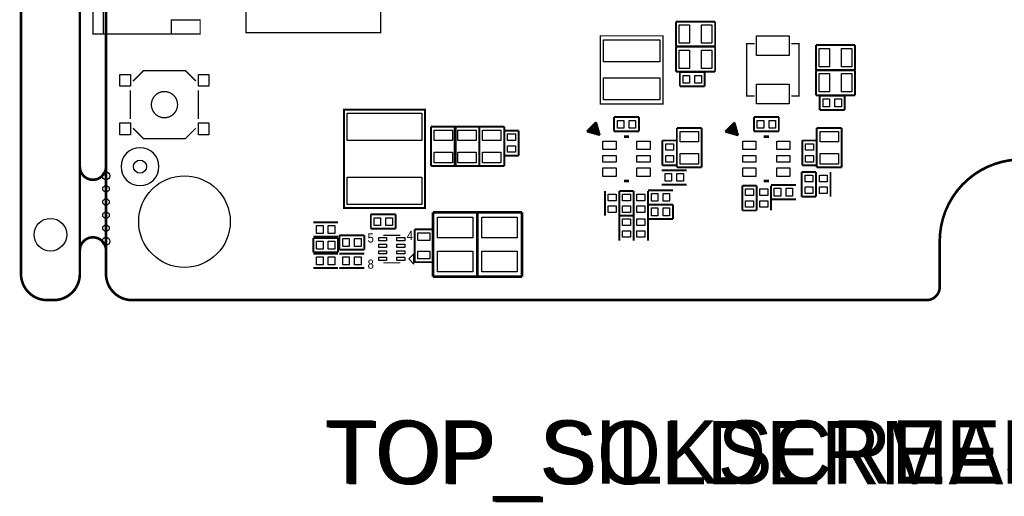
# Model space of a CAD drawing. Extents: x -7 to 124, y -15 to 152.
# Tile 1 of 5: x -7 to 69, y -15 to 21. Entities that reach past the tile are written whole.
import ezdxf

# ---------------------------------------------------------------- set-up
doc = ezdxf.new("R2010")
doc.units = 0
for name, color, linetype in [('BOARD', 6, 'CONTINUOUS'), ('PAD', 52, 'CONTINUOUS'), ('PSR', 160, 'CONTINUOUS'), ('SILK', 140, 'CONTINUOUS')]:
    doc.layers.add(name, color=color, linetype=linetype)

msp = doc.modelspace()

# ---------------------------------------------------------------- linework, layer by layer
at = {"layer": 'BOARD', "const_width": 0.2}
msp.add_lwpolyline([(-6.5, 150.0002), (-6.5, 2)], dxfattribs=at)
for points in [[(-4.5, 0), (-4, 0, 0.414214), (-2, 2), (-2, 129.0002)], [(4, 63.7499), (2, 63.7499, 0.414214), (0, 61.7499), (0, 2, 0.414214), (2, 0), (62.7502, 0, 0.414214), (63.7502, 1), (63.7502, 4.5001)], [(-2, 10.5), (-2, 10.2, 0.414214), (-1, 9.2, 0.414214), (0, 10.2), (0, 10.5)], [(76.25, 4.5001, 1.000003), (63.7502, 4.5001)], [(0, 3.5), (0, 3.8, 0.414214), (-1, 4.8, 0.414214), (-2, 3.8), (-2, 3.5)], [(-6.5, 2, 0.414214), (-4.5, 0)]]:
    msp.add_lwpolyline(points, format="xyb", dxfattribs=at)
at = {"layer": 'PAD'}
for points in [[(43.83, 19.64), (43.83, 21.04), (44.6301, 21.04), (44.6301, 19.64)], [(45.5298, 19.64), (45.5298, 21.04), (46.3299, 21.04), (46.3299, 19.64)], [(42.35, 18.2), (38.05, 18.2), (38.05, 19.9), (42.35, 19.9)], [(52.25, 18.7), (49.75, 18.7), (49.75, 20.2), (52.25, 20.2)], [(43.83, 17.71), (43.83, 19.11), (44.6301, 19.11), (44.6301, 17.71)], [(45.5298, 17.71), (45.5298, 19.11), (46.3299, 19.11), (46.3299, 17.71)], [(54.53, 17.84), (54.53, 19.24), (55.3301, 19.24), (55.3301, 17.84)], [(56.2298, 17.84), (56.2298, 19.24), (57.0299, 19.24), (57.0299, 17.84)], [(1.0699, 16.3399), (1.0699, 17.2398), (1.87, 17.2398), (1.87, 16.3399)], [(7.0699, 16.3399), (7.0699, 17.2398), (7.87, 17.2398), (7.87, 16.3399)], [(38.05, 17), (42.35, 17), (42.35, 15.3), (38.05, 15.3)], [(44.62995, 17.17995), (44.62995, 16.58005), (44.12985, 16.58005), (44.12985, 17.17995)], [(45.53015, 17.17995), (45.53015, 16.58005), (45.03005, 16.58005), (45.03005, 17.17995)], [(54.53, 15.91), (54.53, 17.31), (55.3301, 17.31), (55.3301, 15.91)], [(56.2298, 15.91), (56.2298, 17.31), (57.0299, 17.31), (57.0299, 15.91)], [(52.25, 15), (49.75, 15), (49.75, 16.5), (52.25, 16.5)], [(55.32995, 15.37995), (55.32995, 14.78005), (54.82985, 14.78005), (54.82985, 15.37995)], [(56.23015, 15.37995), (56.23015, 14.78005), (55.73005, 14.78005), (55.73005, 15.37995)], [(24.15, 12.2), (18.45, 12.2), (18.45, 14.3), (24.15, 14.3)], [(39.0998, 13.14), (39.0998, 13.7399), (39.5999, 13.7399), (39.5999, 13.14)], [(40, 13.14), (40, 13.7399), (40.5001, 13.7399), (40.5001, 13.14)], [(49.7998, 13.14), (49.7998, 13.7399), (50.2999, 13.7399), (50.2999, 13.14)], [(50.7, 13.14), (50.7, 13.7399), (51.2001, 13.7399), (51.2001, 13.14)], [(1.0699, 12.6401), (1.0699, 13.54), (1.87, 13.54), (1.87, 12.6401)], [(7.0699, 12.6401), (7.0699, 13.54), (7.87, 13.54), (7.87, 12.6401)], [(25.1, 12.99995), (26.5, 12.99995), (26.5, 12.19985), (25.1, 12.19985)], [(26.9, 12.99995), (28.3, 12.99995), (28.3, 12.19985), (26.9, 12.19985)], [(28.8, 12.99995), (30.2, 12.99995), (30.2, 12.19985), (28.8, 12.19985)], [(45.3, 12.09985), (43.9, 12.09985), (43.9, 12.89995), (45.3, 12.89995)], [(56, 12.09985), (54.6, 12.09985), (54.6, 12.89995), (56, 12.89995)], [(31.29995, 12.20005), (30.70005, 12.20005), (30.70005, 12.70015), (31.29995, 12.70015)], [(38, 12.15), (39, 12.15), (39, 11.5), (38, 11.5)], [(40.6, 12.15), (41.6, 12.15), (41.6, 11.5), (40.6, 11.5)], [(48.7, 12.15), (49.7, 12.15), (49.7, 11.5), (48.7, 11.5)], [(51.3, 12.15), (52.3, 12.15), (52.3, 11.5), (51.3, 11.5)], [(25.1, 11.30015), (26.5, 11.30015), (26.5, 10.50005), (25.1, 10.50005)], [(26.9, 11.30015), (28.3, 11.30015), (28.3, 10.50005), (26.9, 10.50005)], [(28.8, 11.30015), (30.2, 11.30015), (30.2, 10.50005), (28.8, 10.50005)], [(31.29995, 11.29985), (30.70005, 11.29985), (30.70005, 11.79995), (31.29995, 11.79995)], [(42.80005, 11.95015), (43.39995, 11.95015), (43.39995, 11.45005), (42.80005, 11.45005)], [(53.50005, 11.95015), (54.09995, 11.95015), (54.09995, 11.45005), (53.50005, 11.45005)], [(38, 11.05005), (39, 11.05005), (39, 10.54995), (38, 10.54995)], [(40.6, 11.05005), (41.6, 11.05005), (41.6, 10.54995), (40.6, 10.54995)], [(42.80005, 11.04995), (43.39995, 11.04995), (43.39995, 10.54985), (42.80005, 10.54985)], [(45.3, 10.40005), (43.9, 10.40005), (43.9, 11.20015), (45.3, 11.20015)], [(48.7, 11.05005), (49.7, 11.05005), (49.7, 10.54995), (48.7, 10.54995)], [(51.3, 11.05005), (52.3, 11.05005), (52.3, 10.54995), (51.3, 10.54995)], [(53.50005, 11.04995), (54.09995, 11.04995), (54.09995, 10.54985), (53.50005, 10.54985)], [(56, 10.40005), (54.6, 10.40005), (54.6, 11.20015), (56, 11.20015)], [(38, 10.1), (39, 10.1), (39, 9.45), (38, 9.45)], [(40.6, 10.1), (41.6, 10.1), (41.6, 9.45), (40.6, 9.45)], [(48.7, 10.1), (49.7, 10.1), (49.7, 9.45), (48.7, 9.45)], [(51.3, 10.1), (52.3, 10.1), (52.3, 9.45), (51.3, 9.45)], [(24.15, 7.3), (18.45, 7.3), (18.45, 9.4), (24.15, 9.4)], [(42.7498, 9.08), (42.7498, 9.6799), (43.2499, 9.6799), (43.2499, 9.08)], [(43.65, 9.08), (43.65, 9.6799), (44.1501, 9.6799), (44.1501, 9.08)], [(54.04995, 9.05005), (53.45005, 9.05005), (53.45005, 9.55015), (54.04995, 9.55015)], [(55.14995, 9.05005), (54.55005, 9.05005), (54.55005, 9.55015), (55.14995, 9.55015)], [(48.90005, 8.50015), (49.49995, 8.50015), (49.49995, 8.00005), (48.90005, 8.00005)], [(50.00005, 8.50015), (50.59995, 8.50015), (50.59995, 8.00005), (50.00005, 8.00005)], [(51.59995, 8.54995), (51.59995, 7.95005), (51.09985, 7.95005), (51.09985, 8.54995)], [(52.50015, 8.54995), (52.50015, 7.95005), (52.00005, 7.95005), (52.00005, 8.54995)], [(54.04995, 8.14985), (53.45005, 8.14985), (53.45005, 8.64995), (54.04995, 8.64995)], [(55.14995, 8.14985), (54.55005, 8.14985), (54.55005, 8.64995), (55.14995, 8.64995)], [(38.40005, 8.10015), (38.99995, 8.10015), (38.99995, 7.60005), (38.40005, 7.60005)], [(39.50005, 8.10015), (40.09995, 8.10015), (40.09995, 7.60005), (39.50005, 7.60005)], [(40.60005, 8.10015), (41.19995, 8.10015), (41.19995, 7.60005), (40.60005, 7.60005)], [(42.19995, 8.14995), (42.19995, 7.55005), (41.69985, 7.55005), (41.69985, 8.14995)], [(43.10015, 8.14995), (43.10015, 7.55005), (42.60005, 7.55005), (42.60005, 8.14995)], [(48.90005, 7.59995), (49.49995, 7.59995), (49.49995, 7.09985), (48.90005, 7.09985)], [(50.00005, 7.59995), (50.59995, 7.59995), (50.59995, 7.09985), (50.00005, 7.09985)], [(38.40005, 7.19995), (38.99995, 7.19995), (38.99995, 6.69985), (38.40005, 6.69985)], [(39.50005, 7.19995), (40.09995, 7.19995), (40.09995, 6.69985), (39.50005, 6.69985)], [(40.60005, 7.19995), (41.19995, 7.19995), (41.19995, 6.69985), (40.60005, 6.69985)], [(42.19995, 7.04995), (42.19995, 6.45005), (41.69985, 6.45005), (41.69985, 7.04995)], [(43.10015, 7.04995), (43.10015, 6.45005), (42.60005, 6.45005), (42.60005, 7.04995)], [(20.4998, 5.7), (20.4998, 6.2999), (20.9999, 6.2999), (20.9999, 5.7)], [(21.4, 5.7), (21.4, 6.2999), (21.9001, 6.2999), (21.9001, 5.7)], [(28.05, 4.75), (25.35, 4.75), (25.35, 6.35), (28.05, 6.35)], [(31.45, 4.75), (28.75, 4.75), (28.75, 6.35), (31.45, 6.35)], [(40.09995, 5.70005), (39.50005, 5.70005), (39.50005, 6.20015), (40.09995, 6.20015)], [(40.60005, 6.20015), (41.19995, 6.20015), (41.19995, 5.70005), (40.60005, 5.70005)], [(16.59995, 5.69995), (16.59995, 5.10005), (16.09985, 5.10005), (16.09985, 5.69995)], [(17.50015, 5.69995), (17.50015, 5.10005), (17.00005, 5.10005), (17.00005, 5.69995)], [(40.09995, 4.79985), (39.50005, 4.79985), (39.50005, 5.29995), (40.09995, 5.29995)], [(40.60005, 5.29995), (41.19995, 5.29995), (41.19995, 4.79985), (40.60005, 4.79985)], [(18.0998, 4.1), (18.0998, 4.6999), (18.5999, 4.6999), (18.5999, 4.1)], [(19, 4.1), (19, 4.6999), (19.5001, 4.6999), (19.5001, 4.1)], [(21.45, 4.525), (20.85, 4.525), (20.85, 4.775), (21.45, 4.775)], [(22.85, 4.525), (22.25, 4.525), (22.25, 4.775), (22.85, 4.775)], [(24.74995, 4.55005), (23.85005, 4.55005), (23.85005, 5.14995), (24.74995, 5.14995)], [(16.59995, 4.49995), (16.59995, 3.90005), (16.09985, 3.90005), (16.09985, 4.49995)], [(17.50015, 4.49995), (17.50015, 3.90005), (17.00005, 3.90005), (17.00005, 4.49995)], [(21.45, 4.025), (20.85, 4.025), (20.85, 4.275), (21.45, 4.275)], [(21.45, 3.525), (20.85, 3.525), (20.85, 3.775), (21.45, 3.775)], [(22.85, 4.025), (22.25, 4.025), (22.25, 4.275), (22.85, 4.275)], [(22.85, 3.525), (22.25, 3.525), (22.25, 3.775), (22.85, 3.775)], [(16.0998, 2.7), (16.0998, 3.2999), (16.5999, 3.2999), (16.5999, 2.7)], [(17, 2.7), (17, 3.2999), (17.5001, 3.2999), (17.5001, 2.7)], [(18.59995, 3.29995), (18.59995, 2.70005), (18.09985, 2.70005), (18.09985, 3.29995)], [(19.50015, 3.29995), (19.50015, 2.70005), (19.00005, 2.70005), (19.00005, 3.29995)], [(21.45, 3.025), (20.85, 3.025), (20.85, 3.275), (21.45, 3.275)], [(22.85, 3.025), (22.25, 3.025), (22.25, 3.275), (22.85, 3.275)], [(24.74995, 3.15005), (23.85005, 3.15005), (23.85005, 3.74995), (24.74995, 3.74995)], [(28.05, 2.15), (25.35, 2.15), (25.35, 3.75), (28.05, 3.75)], [(31.45, 2.15), (28.75, 2.15), (28.75, 3.75), (31.45, 3.75)]]:
    msp.add_lwpolyline(points, close=True, dxfattribs=at)
for centre, radius in [((2.6, 10.2), 0.5), ((0, 9.5), 0.3), ((6, 6), 3.5), ((0, 8.5), 0.25), ((0, 7.5), 0.25), ((-4.25, 5), 1.25), ((0, 6.5), 0.25), ((0, 5.5), 0.25), ((0, 4.5), 0.3)]:
    msp.add_circle(centre, radius, dxfattribs=at)
at = {"layer": 'PSR'}
msp.add_lwpolyline([(4.05, 10.2, 1), (1.15, 10.2, 1)], format="xyb", close=True, dxfattribs=at)
at = {"layer": 'SILK'}
for points, const_width in [([(5, 32.8502), (5, 31.8002), (7.2, 31.8002), (7.2, 32.8502), (-1, 32.8502), (-1, 20.3502), (7.2, 20.3502), (7.2, 21.4002), (5, 21.4002), (5, 20.3502), (7.2, 20.3502)], 0.1), ([(-0.2, 20.3502), (-0.2, 32.8502)], 0.1), ([(21, 23.1), (21, 20.45), (10.7, 20.45), (10.7, 23.1)], 0.1), ([(43.5799, 21.29), (43.5799, 19.39)], 0.1501), ([(46.5801, 21.29), (43.5799, 21.29)], 0.1501), ([(46.5801, 19.39), (46.5801, 21.29)], 0.1501), ([(42.6, 15), (42.6, 20.2), (37.8, 20.2), (37.8, 15), (42.6, 15)], 0.1), ([(49.6, 15.6), (49, 15.6), (49, 19.6), (49.6, 19.6)], 0.1), ([(52.4, 15.6), (53, 15.6), (53, 19.6), (52.4, 19.6)], 0.1), ([(43.5799, 19.39), (46.5801, 19.39)], 0.1501), ([(43.5799, 19.36), (43.5799, 17.46)], 0.1501), ([(46.5801, 19.36), (43.5799, 19.36)], 0.1501), ([(46.5801, 17.46), (46.5801, 19.36)], 0.1501), ([(54.2799, 19.49), (54.2799, 17.59)], 0.1501), ([(57.2801, 19.49), (54.2799, 19.49)], 0.1501), ([(57.2801, 17.59), (57.2801, 19.49)], 0.1501), ([(2.07, 16.7401), (2.8701, 17.5399), (6.0699, 17.5399), (6.87, 16.7401)], 0.1001), ([(43.5799, 17.46), (46.5801, 17.46)], 0.1501), ([(43.88, 16.3301), (43.88, 17.4299)], 0.1501), ([(43.88, 17.4299), (45.78, 17.4299)], 0.1501), ([(45.78, 17.4299), (45.78, 16.3301)], 0.1501), ([(54.2799, 17.59), (57.2801, 17.59)], 0.1501), ([(54.2799, 17.56), (54.2799, 15.66)], 0.1501), ([(57.2801, 17.56), (54.2799, 17.56)], 0.1501), ([(57.2801, 15.66), (57.2801, 17.56)], 0.1501), ([(1.8701, 16.0401), (1.8701, 13.8399)], 0.1001), ([(7.0699, 16.0401), (7.0699, 13.8399)], 0.1001), ([(45.78, 16.3301), (43.88, 16.3301)], 0.1501), ([(54.2799, 15.66), (57.2801, 15.66)], 0.1501), ([(54.58, 14.5301), (54.58, 15.6299)], 0.1501), ([(54.58, 15.6299), (56.48, 15.6299)], 0.1501), ([(56.48, 15.6299), (56.48, 14.5301)], 0.1501), ([(18.2, 7.8), (18.2, 14.55), (24.4, 14.55), (24.4, 7.05), (18.2, 7.05), (18.2, 7.8)], 0.15), ([(56.48, 14.5301), (54.58, 14.5301)], 0.1501), ([(37.4797, 13.599), (36.7726, 12.8919)], 0.15), ([(37.7626, 12.609), (37.4797, 13.599)], 0.15), ([(38.85, 13.9899), (40.75, 13.9899)], 0.1501), ([(38.85, 12.8901), (38.85, 13.9899)], 0.1501), ([(40.75, 13.9899), (40.75, 12.8901)], 0.1501), ([(48.0575, 13.5768), (47.3504, 12.8697)], 0.15), ([(48.3404, 12.5868), (48.0575, 13.5768)], 0.15), ([(49.55, 13.9899), (51.45, 13.9899)], 0.1501), ([(49.55, 12.8901), (49.55, 13.9899)], 0.1501), ([(51.45, 13.9899), (51.45, 12.8901)], 0.1501), ([(2.07, 13.1399), (2.8701, 12.3401), (6.0699, 12.3401), (6.87, 13.1399)], 0.1001), ([(26.75, 13.2501), (24.85, 13.2501)], 0.1501), ([(24.85, 13.2501), (24.85, 10.2499)], 0.1501), ([(28.55, 13.2501), (26.65, 13.2501)], 0.1501), ([(26.65, 13.2501), (26.65, 10.2499)], 0.1501), ([(26.75, 10.2499), (26.75, 13.2501)], 0.1501), ([(28.55, 10.2499), (28.55, 13.2501)], 0.1501), ([(30.45, 13.2501), (28.55, 13.2501)], 0.1501), ([(28.55, 13.2501), (28.55, 10.2499)], 0.1501), ([(30.45, 10.2499), (30.45, 13.2501)], 0.1501), ([(30.4501, 11.05), (30.4501, 12.95)], 0.1501), ([(30.4501, 12.95), (31.5499, 12.95)], 0.1501), ([(31.5499, 12.95), (31.5499, 11.05)], 0.1501), ([(36.7726, 12.8919), (37.7626, 12.609)], 0.15), ([(37.4797, 13.4575), (36.914, 12.8919)], 0.15), ([(36.914, 13.0333), (37.1262, 12.8211)], 0.15), ([(36.9847, 13.104), (37.3383, 12.7504)], 0.15), ([(37.0555, 13.1747), (37.4797, 12.7504)], 0.15), ([(37.7626, 12.609), (37.1262, 13.2454)], 0.15), ([(37.1969, 13.3161), (37.6211, 12.8919)], 0.15), ([(37.2676, 13.3868), (37.6211, 13.0333)], 0.15), ([(37.3383, 13.4575), (37.5504, 13.2454)], 0.15), ([(40.75, 12.8901), (38.85, 12.8901)], 0.1501), ([(45.55, 13.1501), (43.65, 13.1501)], 0.1501), ([(43.65, 13.1501), (43.65, 10.1499)], 0.1501), ([(45.55, 10.1499), (45.55, 13.1501)], 0.1501), ([(47.3504, 12.8697), (48.3404, 12.5868)], 0.15), ([(48.0575, 13.4354), (47.4919, 12.8697)], 0.15), ([(47.4919, 13.0111), (47.704, 12.799)], 0.15), ([(47.5626, 13.0818), (47.9161, 12.7282)], 0.15), ([(47.6333, 13.1525), (48.0575, 12.7282)], 0.15), ([(48.3404, 12.5868), (47.704, 13.2232)], 0.15), ([(47.7747, 13.2939), (48.199, 12.8697)], 0.15), ([(47.8454, 13.3646), (48.199, 13.0111)], 0.15), ([(47.9161, 13.4354), (48.1282, 13.2232)], 0.15), ([(51.45, 12.8901), (49.55, 12.8901)], 0.1501), ([(56.25, 13.1501), (54.35, 13.1501)], 0.1501), ([(54.35, 13.1501), (54.35, 10.1499)], 0.1501), ([(56.25, 10.1499), (56.25, 13.1501)], 0.1501), ([(39.6, 12.5), (40, 12.5)], 0.2), ([(42.5501, 10.3), (42.5501, 12.2)], 0.1501), ([(42.5501, 12.2), (43.6499, 12.2)], 0.1501), ([(43.6499, 12.2), (43.6499, 10.3)], 0.1501), ([(50.3, 12.5), (50.7, 12.5)], 0.2), ([(53.2501, 10.3), (53.2501, 12.2)], 0.1501), ([(53.2501, 12.2), (54.3499, 12.2)], 0.1501), ([(54.3499, 12.2), (54.3499, 10.3)], 0.1501), ([(31.5499, 11.05), (30.4501, 11.05)], 0.1501), ([(24.85, 10.2499), (26.75, 10.2499)], 0.1501), ([(26.65, 10.2499), (28.55, 10.2499)], 0.1501), ([(28.55, 10.2499), (30.45, 10.2499)], 0.1501), ([(42.5, 9.9299), (44.4, 9.9299)], 0.1501), ([(43.6499, 10.3), (42.5501, 10.3)], 0.1501), ([(43.65, 10.1499), (45.55, 10.1499)], 0.1501), ([(53.2001, 7.9), (53.2001, 9.8)], 0.1501), ([(53.2001, 9.8), (54.2999, 9.8)], 0.1501), ([(54.3499, 10.3), (53.2501, 10.3)], 0.1501), ([(54.2999, 9.8), (54.2999, 7.9)], 0.1501), ([(54.3001, 7.9), (54.3001, 9.8)], 0.1501), ([(54.35, 10.1499), (56.25, 10.1499)], 0.1501), ([(55.3999, 7.9), (55.3999, 9.8)], 0.1501), ([(39.6, 9.1), (40, 9.1)], 0.2), ([(50.3, 9.1), (50.7, 9.1)], 0.2), ([(38.1501, 8.35), (38.1501, 6.45)], 0.1501), ([(39.2499, 8.35), (39.2499, 6.45)], 0.1501), ([(39.2501, 6.45), (39.2501, 8.35)], 0.1501), ([(39.2501, 8.35), (40.3499, 8.35)], 0.1501), ([(40.3499, 8.35), (40.3499, 6.45)], 0.1501), ([(40.3501, 8.35), (40.3501, 6.45)], 0.1501), ([(41.4499, 8.35), (41.4499, 6.45)], 0.1501), ([(43.35, 8.3999), (41.45, 8.3999)], 0.1501), ([(42.5, 8.8301), (44.4, 8.8301)], 0.1501), ([(48.6501, 6.85), (48.6501, 8.75)], 0.1501), ([(48.6501, 8.75), (49.7499, 8.75)], 0.1501), ([(49.7499, 8.75), (49.7499, 6.85)], 0.1501), ([(49.7501, 8.75), (49.7501, 6.85)], 0.1501), ([(50.8499, 8.75), (50.8499, 6.85)], 0.1501), ([(52.75, 8.7999), (50.85, 8.7999)], 0.1501), ([(52.75, 7.7001), (50.85, 7.7001)], 0.1501), ([(54.2999, 7.9), (53.2001, 7.9)], 0.1501), ([(25, 1.8), (25, 6.7)], 0.2), ([(25, 6.7), (28.4, 6.7)], 0.2), ([(28.4, 6.7), (28.4, 1.8)], 0.2), ([(28.4, 1.8), (28.4, 6.7)], 0.2), ([(28.4, 6.7), (31.8, 6.7)], 0.2), ([(31.8, 6.7), (31.8, 1.8)], 0.2), ([(43.35, 7.3001), (41.45, 7.3001)], 0.1501), ([(41.45, 6.2001), (41.45, 7.2999)], 0.1501), ([(41.45, 7.2999), (43.35, 7.2999)], 0.1501), ([(43.35, 7.2999), (43.35, 6.2001)], 0.1501), ([(49.7499, 6.85), (48.6501, 6.85)], 0.1501), ([(17.75, 5.9499), (15.85, 5.9499)], 0.1501), ([(20.25, 6.5499), (22.15, 6.5499)], 0.1501), ([(20.25, 5.4501), (20.25, 6.5499)], 0.1501), ([(22.15, 6.5499), (22.15, 5.4501)], 0.1501), ([(39.2501, 4.55), (39.2501, 6.45)], 0.1501), ([(40.3499, 6.45), (39.2501, 6.45)], 0.1501), ([(40.3499, 4.55), (40.3499, 6.45)], 0.1501), ([(40.3501, 6.45), (40.3501, 4.55)], 0.1501), ([(41.4499, 6.45), (41.4499, 4.55)], 0.1501), ([(43.35, 6.2001), (41.45, 6.2001)], 0.1501), ([(22.15, 5.4501), (20.25, 5.4501)], 0.1501), ([(25, 5.3999), (23.6, 5.3999)], 0.1501), ([(23.6, 5.3999), (23.6, 2.9001)], 0.1501), ([(25, 2.9001), (25, 5.3999)], 0.1501), ([(17.75, 4.8501), (15.85, 4.8501)], 0.1501), ([(15.85, 3.6501), (15.85, 4.7499)], 0.1501), ([(15.85, 4.7499), (17.75, 4.7499)], 0.1501), ([(17.75, 4.7499), (17.75, 3.6501)], 0.1501), ([(17.85, 4.9499), (19.75, 4.9499)], 0.1501), ([(17.85, 3.8501), (17.85, 4.9499)], 0.1501), ([(19.75, 4.9499), (19.75, 3.8501)], 0.1501), ([(21.25, 4.9), (21.25, 4.95), (22.45, 4.95), (22.45, 4.9)], 0.1), ([(19.75, 3.8501), (17.85, 3.8501)], 0.1501), ([(17.75, 3.6501), (15.85, 3.6501)], 0.1501), ([(15.85, 3.5499), (17.75, 3.5499)], 0.1501), ([(19.75, 3.5499), (17.85, 3.5499)], 0.1501), ([(15.85, 2.4501), (17.75, 2.4501)], 0.1501), ([(19.75, 2.4501), (17.85, 2.4501)], 0.1501), ([(22.45, 2.9), (22.45, 2.85), (21.25, 2.85), (21.25, 2.9)], 0.1), ([(23.6, 2.9001), (25, 2.9001)], 0.1501), ([(28.4, 1.8), (25, 1.8)], 0.2), ([(31.8, 1.8), (28.4, 1.8)], 0.2)]:
    msp.add_lwpolyline(points, dxfattribs=dict(at, const_width=const_width))
at = {"layer": 'SILK', "const_width": 0.1001}
msp.add_lwpolyline([(5.47, 14.94, 1), (3.47, 14.94, 1), (5.47, 14.94)], format="xyb", dxfattribs=at)
at = {"layer": 'SILK'}
msp.add_lwpolyline([(23.15, 3.15), (23.55, 2.75), (23.55, 3.55)], close=True, dxfattribs=at)

# ---------------------------------------------------------------- texts
at = {"layer": 'PSR', "width": 0.973684}
msp.add_text('TOP_SOLDERMASK', height=4.826, dxfattribs=at).set_placement((16.9415, -14.073))
at = {"layer": 'SILK'}
for s, height, width, p in [('4', 0.7, 0.928571, (23, 4.6)), ('5', 0.7, 0.928571, (20, 4.4)), ('8', 0.7, 0.928571, (20, 2.4)), ('TOP_SILKSCREEN', 4.826, 0.973684, (16.7383, -14.0222))]:
    msp.add_text(s, height=height, dxfattribs=dict(at, width=width)).set_placement(p)

doc.saveas('drawing.dxf')
